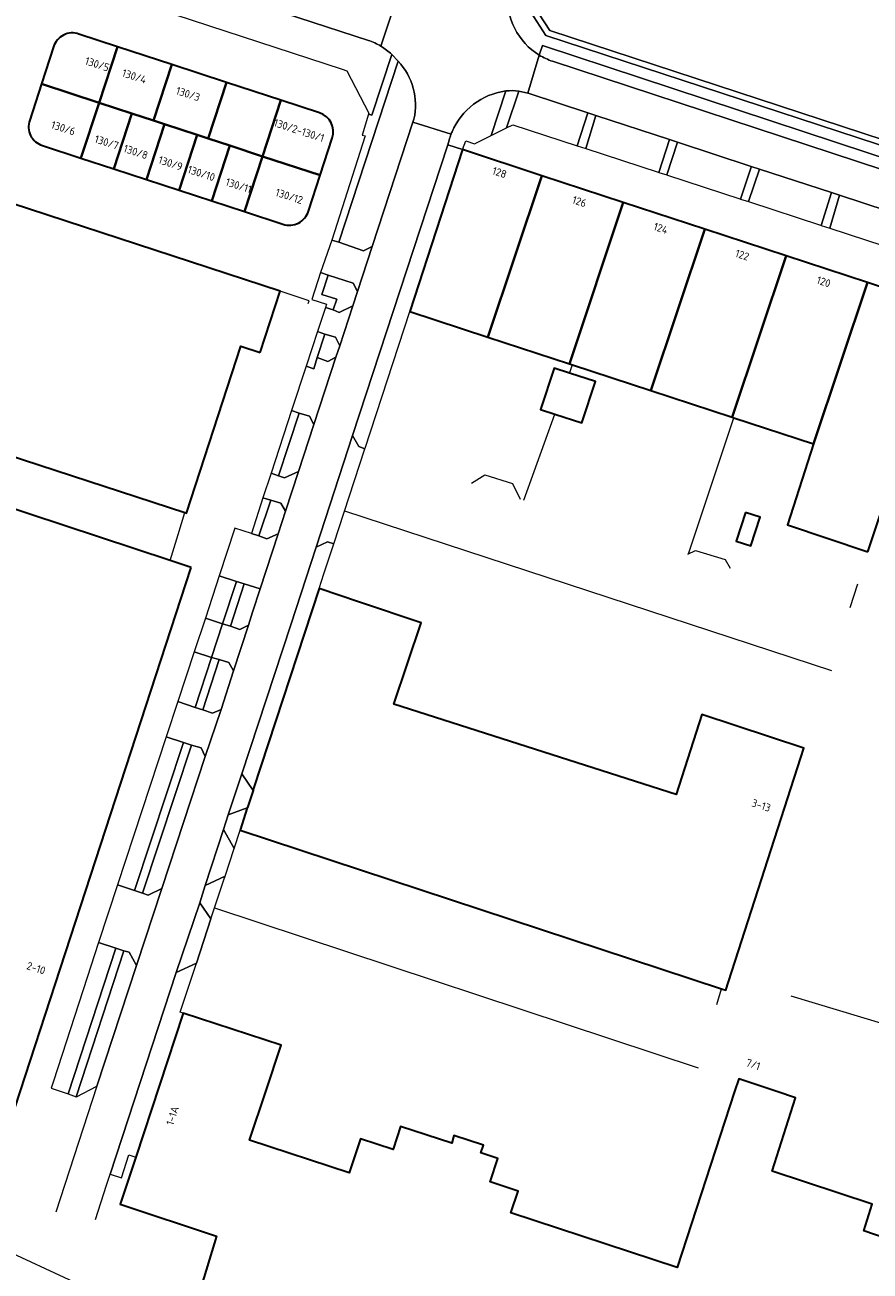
# Model space of a CAD drawing. Extents: x 150256 to 156914, y 461459 to 469481.
# Tile 93 of 256: x 152449 to 152597, y 464469 to 464686. Entities that reach past the tile are written whole.
import ezdxf
from ezdxf.enums import TextEntityAlignment as Align

# ---------------------------------------------------------------- set-up
doc = ezdxf.new("R2010")
doc.units = 0
doc.header["$LTSCALE"] = 0.75
for name, color, linetype, lineweight in [('B-RO-GR-GROENVOORZIENING-GV', 251, 'CONTINUOUS', 18), ('B-RO-GR-HAAG-GV', 251, 'CONTINUOUS', 13), ('B-RO-IE-TERREINAFSCHEIDING_KUNSTMATIG_HEKWERK-G', 251, 'IE-TERREINAFSCHEIDING-KUNSTMATIG', 18), ('B-RO-OG-BEBOUWING-GV', 6, 'CONTINUOUS', 35), ('B-RO-OG-BEBOUWING-T18', 1, 'CONTINUOUS', 18), ('B-RO-OG-TERREIN_CULTUURSCHEIDING-GV', 251, 'CONTINUOUS', 18), ('B-RO-VH-VERHARDING_ASFALT-GV', 251, 'CONTINUOUS', 18), ('B-RO-VH-VERHARDING_BETON-GV', 251, 'CONTINUOUS', 18), ('B-RO-VH-VERHARDING_BETONSTRAATSTEEN-GV', 251, 'CONTINUOUS', 18), ('B-RO-VH-VERHARDING_TEGEL-GV', 251, 'CONTINUOUS', 18)]:
    doc.layers.add(name, color=color, linetype=linetype, lineweight=lineweight)
doc.styles.add('NLCS-ISO-M200-T18', font='NLCS-ISO.ttf', dxfattribs={"height": 360})
doc.linetypes.add('IE-TERREINAFSCHEIDING-KUNSTMATIG', pattern='A,4,[82,NLCS.SHX,S=0.75,R=90,X=0,Y=0],4,-2', length=10)

msp = doc.modelspace()

# ---------------------------------------------------------------- linework, layer by layer
at = {"layer": 'B-RO-GR-GROENVOORZIENING-GV'}
for points in [[(152506.548, 464614.338), (152507.65, 464612.44), (152508.713, 464612.037), (152508.761, 464612.182), (152516.531, 464636.003), (152525.758, 464664.2), (152523.17, 464665.068), (152523.114, 464664.874)], [(152489.195, 464552.494), (152489.3, 464552.815), (152500.721, 464587.674), (152501.566, 464590.251), (152503.274, 464595.453), (152502.163, 464595.838), (152500.198, 464594.905), (152495.765, 464581.372), (152487.255, 464555.397)], [(152488.195, 464549.443), (152484.878, 464548.23), (152484.058, 464545.697), (152485.92, 464542.374), (152486.932, 464545.587)], [(152475.757, 464520.763), (152464.25, 464485.566), (152466.272, 464484.943), (152467.514, 464488.974), (152468.743, 464488.571), (152476.977, 464513.683), (152476.48, 464513.846), (152479.302, 464522.396)]]:
    msp.add_lwpolyline(points, close=True, dxfattribs=at)
at = {"layer": 'B-RO-GR-HAAG-GV'}
for points in [[(152508.761, 464612.182), (152516.531, 464636.003), (152525.758, 464664.2), (152523.17, 464665.068), (152523.114, 464664.874), (152506.548, 464614.338), (152507.65, 464612.44), (152508.713, 464612.037)], [(152503.274, 464595.453), (152502.163, 464595.838), (152500.198, 464594.905), (152495.765, 464581.372), (152487.255, 464555.397), (152489.195, 464552.494), (152489.3, 464552.815), (152500.721, 464587.674), (152501.566, 464590.251)], [(152486.932, 464545.587), (152488.195, 464549.443), (152484.878, 464548.23), (152484.058, 464545.697), (152485.92, 464542.374)], [(152479.897, 464532.887), (152481.852, 464530.102), (152482.474, 464532.034), (152484.111, 464536.916), (152484.318, 464537.542), (152480.869, 464535.928)], [(152479.302, 464522.396), (152475.757, 464520.763), (152464.25, 464485.566), (152466.272, 464484.943), (152467.514, 464488.974), (152468.743, 464488.571), (152476.977, 464513.683), (152476.48, 464513.846)]]:
    msp.add_lwpolyline(points, close=True, dxfattribs=at)
at = {"layer": 'B-RO-IE-TERREINAFSCHEIDING_KUNSTMATIG_HEKWERK-G'}
for points in [[(152498.976, 464637.869), (152493.941, 464639.509)], [(152498.818, 464637.384), (152498.976, 464637.869)], [(152508.761, 464612.182), (152516.531, 464636.003)], [(152544.425, 464625.245), (152544.944, 464626.685)], [(152536.431, 464603.07), (152541.847, 464618.094)], [(152565.03, 464593.652), (152565.155, 464593.752), (152573.094, 464617.453)], [(152527.299, 464606.077), (152529.607, 464607.49), (152534.459, 464605.986), (152535.776, 464603.286)], [(152476.117, 464597.078), (152477.292, 464600.913)], [(152505.171, 464601.234), (152590.119, 464573.378)], [(152474.741, 464592.582), (152476.117, 464597.078)], [(152565.03, 464593.652), (152566.369, 464594.317), (152571.551, 464592.765), (152572.415, 464591.221)], [(152593.345, 464584.368), (152594.722, 464588.513)], [(152482.474, 464532.034), (152484.111, 464536.916)], [(152481.852, 464530.102), (152482.474, 464532.034)], [(152482.474, 464532.034), (152566.846, 464504.114)], [(152481.852, 464530.102), (152479.302, 464522.396)], [(152476.977, 464513.683), (152476.48, 464513.846), (152479.302, 464522.396)], [(152570.127, 464515.184), (152570.938, 464517.921)], [(152583.032, 464516.682), (152607.906, 464509.157)]]:
    msp.add_lwpolyline(points, dxfattribs=at)
at = {"layer": 'B-RO-OG-BEBOUWING-GV'}
for points in [[(152458.818, 464684.355, 0.4272657), (152454.409, 464682.119)], [(152450.232, 464669.338, 0.4335902), (152452.471, 464664.935)], [(152503.019, 464666.197, 0.4136376), (152500.781, 464670.607)], [(152494.42, 464651.192, 0.4152653), (152498.853, 464653.449)]]:
    msp.add_lwpolyline(points, format="xyb", dxfattribs=at)
for points in [[(152462.332, 464672.367), (152465.532, 464682.155), (152458.818, 464684.355)], [(152454.409, 464682.119), (152452.296, 464675.652), (152462.332, 464672.367)], [(152452.471, 464664.935), (152459.178, 464662.738), (152462.332, 464672.367), (152452.296, 464675.652), (152450.232, 464669.338)], [(152500.781, 464670.607), (152494.043, 464672.815), (152490.842, 464663.034)], [(152490.842, 464663.034), (152500.908, 464659.738), (152503.019, 464666.197)], [(152498.853, 464653.449), (152500.908, 464659.738), (152490.842, 464663.034), (152487.688, 464653.397), (152494.42, 464651.192)], [(152610.455, 464470.639), (152595.736, 464475.725), (152597.225, 464480.36), (152579.79, 464486.133), (152583.86, 464498.907), (152580.593, 464500), (152573.945, 464502.224), (152573.22, 464500), (152563.21, 464469.293), (152534.164, 464478.852), (152535.463, 464482.633), (152530.58, 464484.241), (152531.887, 464488.301), (152528.926, 464489.307), (152529.395, 464490.661), (152524.213, 464492.344), (152523.849, 464491.011), (152514.941, 464493.887), (152513.657, 464489.959), (152513.636, 464489.895), (152507.917, 464491.741), (152505.978, 464485.809), (152488.594, 464491.487), (152491.419, 464500), (152494.09, 464508.049), (152476.977, 464513.683), (152468.743, 464488.571), (152466.04, 464480.328), (152482.829, 464474.799), (152479.775, 464464.825)]]:
    msp.add_lwpolyline(points, dxfattribs=at)
for points in [[(152471.834, 464669.256), (152475.036, 464679.042), (152465.532, 464682.155), (152462.332, 464672.367), (152468.034, 464670.5)], [(152473.736, 464668.633), (152479.438, 464666.767), (152481.338, 464666.145), (152484.54, 464675.928), (152475.036, 464679.042), (152471.834, 464669.256)], [(152490.842, 464663.034), (152494.043, 464672.815), (152484.54, 464675.928), (152481.338, 464666.145), (152485.14, 464664.9)], [(152468.034, 464670.5), (152462.332, 464672.367), (152459.178, 464662.738), (152464.88, 464660.87)], [(152468.034, 464670.5), (152464.88, 464660.87), (152470.582, 464659.002), (152473.736, 464668.633), (152471.834, 464669.256)], [(152479.438, 464666.767), (152473.736, 464668.633), (152470.582, 464659.002), (152476.283, 464657.134)], [(152479.438, 464666.767), (152476.283, 464657.134), (152481.985, 464655.266), (152485.14, 464664.9), (152481.338, 464666.145)], [(152487.688, 464653.397), (152490.842, 464663.034), (152485.14, 464664.9), (152481.985, 464655.266)], [(152525.758, 464664.2), (152516.531, 464636.003), (152530.177, 464631.528), (152539.577, 464659.665)], [(152530.177, 464631.528), (152544.383, 464626.869), (152553.782, 464655.004), (152539.577, 464659.665)], [(152490.453, 464628.83), (152493.941, 464639.509), (152443.897, 464655.852), (152441.099, 464647.285), (152442.348, 464646.877), (152432.316, 464616.155), (152432.152, 464615.654), (152477.292, 464600.913), (152477.562, 464600.825), (152487.068, 464629.935)], [(152544.944, 464626.685), (152558.589, 464622.21), (152567.987, 464650.342), (152553.782, 464655.004), (152544.383, 464626.869)], [(152572.795, 464617.551), (152582.192, 464645.681), (152567.987, 464650.342), (152558.589, 464622.21)], [(152573.094, 464617.453), (152587.003, 464612.892), (152596.397, 464641.019), (152582.192, 464645.681), (152572.795, 464617.551)], [(152596.474, 464594.068), (152610.602, 464636.358), (152596.397, 464641.019), (152587.003, 464612.892), (152582.446, 464598.803)], [(152544.425, 464625.245), (152541.704, 464626.133), (152539.345, 464618.912), (152541.847, 464618.094), (152546.578, 464616.548), (152548.939, 464623.772)], [(152478.413, 464591.374), (152474.741, 464592.582), (152418.998, 464610.924), (152385.482, 464508.539), (152385.732, 464508.457), (152385.762, 464508.548), (152444.641, 464489.22), (152444.61, 464489.127), (152444.946, 464488.997), (152445.03, 464489.236), (152444.993, 464489.25)], [(152575.112, 464600.955), (152573.469, 464595.947), (152576.034, 464595.105), (152577.677, 464600.113)], [(152488.195, 464549.443), (152486.932, 464545.587), (152570.938, 464517.921), (152571.671, 464517.68), (152572.128, 464519.095), (152584.761, 464558.246), (152585.281, 464559.858), (152567.508, 464565.739), (152562.994, 464551.749), (152513.759, 464567.555), (152518.501, 464581.723), (152507.786, 464585.309), (152500.721, 464587.674), (152489.3, 464552.815), (152489.195, 464552.494), (152488.21, 464549.489)]]:
    msp.add_lwpolyline(points, close=True, dxfattribs=at)
at = {"layer": 'B-RO-OG-TERREIN_CULTUURSCHEIDING-GV'}
for points in [[(152509.31, 464683.256), (152472.864, 464695.157), (152462.789, 464698.447), (152462.488, 464698.545)], [(152459.066, 464696.221), (152458.132, 464693.521), (152504.721, 464678.233), (152505.541, 464677.948), (152509.405, 464670.538), (152509.356, 464670.381), (152509.905, 464670.2), (152513.403, 464680.808)], [(152533.587, 464691.526), (152535.576, 464691.459), (152540.299, 464684.12), (152618.542, 464658.489), (152682.652, 464637.488), (152687.76, 464635.809), (152688.194, 464636.719), (152682.964, 464638.438), (152540.948, 464684.96), (152536.133, 464692.441), (152533.688, 464692.523)], [(152533.688, 464692.523), (152536.133, 464692.441), (152540.948, 464684.96), (152682.964, 464638.438), (152688.194, 464636.719), (152689.3, 464639.039)], [(152602.265, 464661.715), (152539.677, 464682.363), (152539.135, 464680.664)], [(152514.536, 464679.618), (152504.169, 464648.045), (152508.475, 464646.56), (152509.985, 464647.297), (152517.097, 464669.001), (152517.266, 464669.517)], [(152541.426, 464679.609), (152599.064, 464660.659)], [(152530.718, 464666.665), (152533.282, 464674.439)], [(152523.396, 464665.848), (152523.17, 464665.068), (152525.758, 464664.2), (152526.314, 464665.738), (152527.813, 464665.221), (152530.718, 464666.665)]]:
    msp.add_lwpolyline(points, dxfattribs=at)
for points in [[(152511.51, 464682.238, 0.0507374), (152509.31, 464683.256)], [(152513.403, 464680.808, 0.0526886), (152511.51, 464682.238)], [(152517.266, 464669.517, 0.2463264), (152514.536, 464679.618)], [(152539.135, 464680.664, 0.0512554), (152541.426, 464679.609)], [(152533.282, 464674.439, 0.2633192), (152523.911, 464667.301)], [(152523.754, 464666.915, 0.0239296), (152523.396, 464665.848)], [(152523.911, 464667.301, 0.0084771), (152523.754, 464666.915)]]:
    msp.add_lwpolyline(points, format="xyb", dxfattribs=at)
for points in [[(152533.416, 464668.006), (152534.503, 464668.547), (152545.758, 464664.878), (152547.584, 464670.626), (152537.342, 464673.977), (152537.113, 464674.033), (152535.562, 464674.408)], [(152560.005, 464660.234), (152561.838, 464665.962), (152548.974, 464670.171), (152547.268, 464664.386), (152559.88, 464660.275)], [(152574.248, 464655.592), (152576.081, 464661.154), (152576.125, 464661.288), (152563.252, 464665.5), (152561.38, 464659.786), (152561.505, 464659.745), (152574.123, 464655.633)], [(152590.142, 464656.702), (152577.544, 464660.824), (152575.657, 464655.133), (152575.782, 464655.092), (152588.195, 464651.046), (152588.32, 464651.005)], [(152602.253, 464646.423), (152604.063, 464652.147), (152591.528, 464656.249), (152589.805, 464650.521)], [(152502.289, 464642.34), (152501.194, 464638.965), (152503.792, 464638.146), (152503.168, 464636.279), (152504.211, 464635.809), (152506.586, 464636.947), (152507.411, 464639.475), (152506.648, 464640.93)], [(152504.332, 464629.999), (152503.567, 464631.481), (152501.717, 464632.041), (152500.405, 464627.952), (152502.234, 464627.282), (152503.656, 464627.997)], [(152493.625, 464607.356), (152494.707, 464606.968), (152497.125, 464608.088), (152499.823, 464616.296), (152499.029, 464617.736), (152497.256, 464618.27)], [(152492.292, 464603.089), (152490.193, 464596.866), (152491.603, 464596.349), (152493.56, 464597.226), (152494.85, 464601.148), (152494.066, 464602.57)], [(152487.672, 464588.507), (152485.249, 464581.106), (152486.868, 464580.571), (152488.374, 464581.276), (152489.123, 464583.572), (152490.445, 464587.626)], [(152480.42, 464566.511), (152482.149, 464565.977), (152483.629, 464566.624), (152485.766, 464573.352), (152484.962, 464574.784), (152483.287, 464575.322)], [(152478.44, 464560.378), (152469.928, 464534.576), (152470.899, 464534.252), (152473.31, 464535.37), (152480.862, 464558.4), (152480.122, 464559.893)], [(152468.874, 464521.959), (152467.574, 464524.273), (152466.657, 464524.541), (152458.33, 464499.084), (152458.399, 464499.088), (152461.966, 464500.949)]]:
    msp.add_lwpolyline(points, close=True, dxfattribs=at)
at = {"layer": 'B-RO-VH-VERHARDING_ASFALT-GV'}
for points in [[(152379.161, 464725.815), (152388.178, 464722.868), (152396.378, 464720.229), (152398.439, 464719.551), (152409.956, 464715.762), (152433.893, 464707.888), (152451.525, 464702.127), (152451.61, 464702.099), (152462.488, 464698.545), (152462.789, 464698.447), (152472.864, 464695.157), (152509.31, 464683.256)], [(152511.51, 464682.238), (152513.67, 464688.687), (152478.424, 464700.177)], [(152513.67, 464688.687), (152511.51, 464682.238)], [(152513.403, 464680.808), (152514.536, 464679.618)], [(152535.562, 464674.408), (152537.113, 464674.033), (152539.135, 464680.664)], [(152539.135, 464680.664), (152537.113, 464674.033), (152537.342, 464673.977), (152547.584, 464670.626), (152548.974, 464670.171), (152561.838, 464665.962), (152563.252, 464665.5), (152576.125, 464661.288), (152577.544, 464660.824), (152590.142, 464656.702), (152591.528, 464656.249), (152604.063, 464652.147), (152605.482, 464651.683), (152615.241, 464648.49), (152616.868, 464647.958), (152627.879, 464644.375), (152646.33, 464638.309), (152647.898, 464637.793), (152653.141, 464636.07), (152655.806, 464635.194), (152662.476, 464633.001), (152677.497, 464628.063), (152682.343, 464626.426), (152683.502, 464626.02)], [(152685.534, 464632.235), (152684.477, 464632.554), (152671.982, 464636.787), (152666.258, 464638.726), (152656.78, 464641.769), (152652.714, 464643.075), (152636.644, 464648.299), (152617.284, 464654.684), (152615.386, 464655.31), (152599.064, 464660.659), (152541.426, 464679.609)], [(152523.754, 464666.915), (152517.097, 464669.001), (152509.985, 464647.297), (152507.411, 464639.475), (152506.586, 464636.947), (152504.332, 464629.999), (152503.656, 464627.997), (152499.823, 464616.296), (152497.125, 464608.088), (152494.85, 464601.148), (152493.56, 464597.226)], [(152517.266, 464669.517), (152517.097, 464669.001), (152523.754, 464666.915)], [(152461.713, 464477.661), (152463.635, 464483.684), (152464.25, 464485.566), (152475.757, 464520.763), (152479.897, 464532.887), (152480.869, 464535.928), (152484.058, 464545.697), (152484.878, 464548.23), (152487.255, 464555.397), (152495.765, 464581.372), (152500.198, 464594.905), (152506.548, 464614.338), (152523.114, 464664.874), (152523.17, 464665.068), (152523.396, 464665.848)], [(152493.56, 464597.226), (152490.445, 464587.626), (152489.123, 464583.572), (152488.374, 464581.276), (152485.766, 464573.352), (152483.629, 464566.624), (152480.862, 464558.4), (152473.31, 464535.37), (152468.874, 464521.959), (152461.966, 464500.949), (152458.749, 464491.088), (152454.764, 464478.938)], [(152605.479, 464398.158), (152573.085, 464413.169), (152501.595, 464446.421), (152481.883, 464455.631), (152466.151, 464462.963), (152443.013, 464473.69), (152411.766, 464488.275), (152399.556, 464493.959), (152386.35, 464499.987), (152364.394, 464510.265), (152351.247, 464516.39), (152333.076, 464524.863), (152317.297, 464532.149)]]:
    msp.add_lwpolyline(points, dxfattribs=at)
for points in [[(152539.135, 464680.664, -0.2782344), (152533.587, 464691.526)], [(152509.31, 464683.256, -0.0507374), (152511.51, 464682.238)], [(152511.51, 464682.238, -0.0526886), (152513.403, 464680.808)], [(152514.536, 464679.618, -0.2463264), (152517.266, 464669.517)], [(152541.426, 464679.609, -0.0512554), (152539.135, 464680.664)], [(152523.911, 464667.301, -0.2633192), (152533.282, 464674.439)], [(152533.282, 464674.439, -0.0557034), (152535.562, 464674.408)], [(152523.396, 464665.848, -0.0239296), (152523.754, 464666.915)], [(152523.754, 464666.915, -0.0084771), (152523.911, 464667.301)]]:
    msp.add_lwpolyline(points, format="xyb", dxfattribs=at)
at = {"layer": 'B-RO-VH-VERHARDING_BETON-GV'}
msp.add_lwpolyline([(152478.938, 464576.657), (152481.953, 464575.658), (152483.875, 464581.557), (152480.89, 464582.546)], close=True, dxfattribs=at)
at = {"layer": 'B-RO-VH-VERHARDING_BETONSTRAATSTEEN-GV'}
for points in [[(152502.289, 464642.34), (152506.648, 464640.93), (152507.411, 464639.475), (152509.985, 464647.297), (152508.475, 464646.56), (152504.169, 464648.045), (152502.939, 464648.443), (152500.977, 464642.775)], [(152501.717, 464632.041), (152503.567, 464631.481), (152504.332, 464629.999), (152506.586, 464636.947), (152504.211, 464635.809), (152503.168, 464636.279), (152501.812, 464636.705), (152500.469, 464632.469)], [(152495.91, 464618.723), (152497.256, 464618.27), (152499.029, 464617.736), (152499.823, 464616.296), (152503.656, 464627.997), (152502.234, 464627.282), (152500.405, 464627.952), (152499.781, 464626.006), (152498.451, 464626.435)], [(152508.713, 464612.037), (152507.65, 464612.44), (152506.548, 464614.338), (152500.198, 464594.905), (152502.163, 464595.838), (152503.274, 464595.453)], [(152492.292, 464603.089), (152494.066, 464602.57), (152494.85, 464601.148), (152497.125, 464608.088), (152494.707, 464606.968), (152493.625, 464607.356), (152492.366, 464607.771), (152490.929, 464603.514)], [(152490.445, 464587.626), (152493.56, 464597.226), (152491.603, 464596.349), (152490.193, 464596.866), (152488.942, 464597.287), (152486.009, 464598.231), (152483.307, 464589.921), (152486.304, 464588.937), (152487.672, 464588.507)], [(152483.875, 464581.557), (152486.304, 464588.937), (152483.307, 464589.921), (152480.89, 464582.546)], [(152483.287, 464575.322), (152484.962, 464574.784), (152485.766, 464573.352), (152488.374, 464581.276), (152486.868, 464580.571), (152485.249, 464581.106), (152483.875, 464581.557), (152481.953, 464575.658)], [(152479.094, 464566.969), (152481.953, 464575.658), (152478.938, 464576.657), (152476.06, 464567.975)], [(152478.44, 464560.378), (152480.122, 464559.893), (152480.862, 464558.4), (152483.629, 464566.624), (152482.149, 464565.977), (152480.42, 464566.511), (152479.094, 464566.969), (152476.06, 464567.975), (152474.022, 464561.824), (152477.052, 464560.83)], [(152474.022, 464561.824), (152465.554, 464536.01), (152468.537, 464535.032), (152477.052, 464560.83)], [(152489.195, 464552.494), (152487.255, 464555.397), (152484.878, 464548.23), (152488.195, 464549.443), (152488.21, 464549.489)], [(152480.869, 464535.928), (152484.318, 464537.542), (152485.92, 464542.374), (152484.058, 464545.697)], [(152469.928, 464534.576), (152468.537, 464535.032), (152465.554, 464536.01), (152462.255, 464525.953), (152465.236, 464524.975), (152466.657, 464524.541), (152467.574, 464524.273), (152468.874, 464521.959), (152473.31, 464535.37), (152470.899, 464534.252)], [(152481.852, 464530.102), (152479.897, 464532.887), (152475.757, 464520.763), (152479.302, 464522.396)], [(152453.984, 464500.553), (152456.935, 464499.572), (152465.236, 464524.975), (152462.255, 464525.953), (152460.263, 464519.88), (152454.404, 464501.809)]]:
    msp.add_lwpolyline(points, close=True, dxfattribs=at)
at = {"layer": 'B-RO-VH-VERHARDING_TEGEL-GV'}
for points in [[(152533.587, 464691.526, 0.2782344), (152539.135, 464680.664)], [(152535.562, 464674.408, 0.0557034), (152533.282, 464674.439)]]:
    msp.add_lwpolyline(points, format="xyb", dxfattribs=at)
for points in [[(152685.993, 464632.1), (152686.184, 464632.502), (152687.76, 464635.809), (152682.652, 464637.488), (152618.542, 464658.489), (152540.299, 464684.12), (152535.576, 464691.459), (152533.587, 464691.526)], [(152539.135, 464680.664), (152539.677, 464682.363), (152602.265, 464661.715), (152613.42, 464658.094), (152617.933, 464656.648), (152634.885, 464651.218), (152639.932, 464649.38), (152650.805, 464645.814), (152659.199, 464643.131), (152670.34, 464639.57), (152676.533, 464637.59), (152685.297, 464634.634), (152684.477, 464632.554), (152685.534, 464632.235)], [(152533.282, 464674.439), (152530.718, 464666.665), (152533.416, 464668.006)], [(152533.416, 464668.006), (152535.562, 464674.408)]]:
    msp.add_lwpolyline(points, dxfattribs=at)
for points in [[(152504.169, 464648.045), (152514.536, 464679.618), (152513.403, 464680.808), (152509.905, 464670.2), (152509.356, 464670.381), (152508.228, 464666.75), (152508.74, 464666.606), (152502.939, 464648.443)], [(152545.758, 464664.878), (152547.268, 464664.386), (152548.974, 464670.171), (152547.584, 464670.626)], [(152560.005, 464660.234), (152561.38, 464659.786), (152563.252, 464665.5), (152561.838, 464665.962)], [(152575.657, 464655.133), (152577.544, 464660.824), (152576.125, 464661.288), (152576.081, 464661.154), (152574.248, 464655.592)], [(152589.805, 464650.521), (152591.528, 464656.249), (152590.142, 464656.702), (152588.32, 464651.005)], [(152501.812, 464636.705), (152503.168, 464636.279), (152503.792, 464638.146), (152501.194, 464638.965), (152502.289, 464642.34), (152500.977, 464642.775), (152499.437, 464638.088), (152501.997, 464637.246)], [(152500.469, 464632.469), (152498.451, 464626.435), (152499.781, 464626.006), (152500.405, 464627.952), (152501.717, 464632.041)], [(152492.366, 464607.771), (152493.625, 464607.356), (152497.256, 464618.27), (152495.91, 464618.723)], [(152490.193, 464596.866), (152492.292, 464603.089), (152490.929, 464603.514), (152488.942, 464597.287)], [(152485.249, 464581.106), (152487.672, 464588.507), (152486.304, 464588.937), (152483.875, 464581.557)], [(152480.42, 464566.511), (152483.287, 464575.322), (152481.953, 464575.658), (152479.094, 464566.969)], [(152477.052, 464560.83), (152468.537, 464535.032), (152469.928, 464534.576), (152478.44, 464560.378)], [(152466.657, 464524.541), (152465.236, 464524.975), (152456.935, 464499.572), (152458.33, 464499.084)]]:
    msp.add_lwpolyline(points, close=True, dxfattribs=at)

# ---------------------------------------------------------------- texts
at = {"layer": 'B-RO-OG-BEBOUWING-T18', "style": 'NLCS-ISO-M200-T18'}
for s, rotation, p in [('130/5', 341.9, (152461.997, 464679.104)), ('130/4', 341.9, (152468.472, 464676.983)), ('130/3', 341.9, (152477.854, 464673.909)), ('130/6', 341.9, (152456.087, 464667.96)), ('130/2-130/1', 341.9, (152497.217, 464667.566)), ('130/7', 341.9, (152463.658, 464665.48)), ('130/8', 341.9, (152468.735, 464663.816)), ('130/9', 341.9, (152474.799, 464661.83)), ('130/10', 341.9, (152480.179, 464660.067)), ('128', 341.8, (152532.195, 464660.218)), ('130/11', 341.9, (152486.686, 464657.935)), ('130/12', 341.9, (152495.504, 464656.078)), ('126', 341.8, (152546.128, 464655.156)), ('124', 341.8, (152560.333, 464650.495)), ('122', 341.8, (152574.538, 464645.833)), ('120', 341.8, (152588.743, 464641.172)), ('3-13', 342.1, (152577.859, 464549.882)), ('2-10', 341.9, (152451.342, 464521.5)), ('7/1', 341.5, (152576.45, 464504.72)), ('1-1A', 72.5, (152475.132, 464495.782))]:
    msp.add_text(s, height=1.35, rotation=rotation, dxfattribs=at).set_placement(p, align=Align.MIDDLE)

doc.saveas('drawing.dxf')
